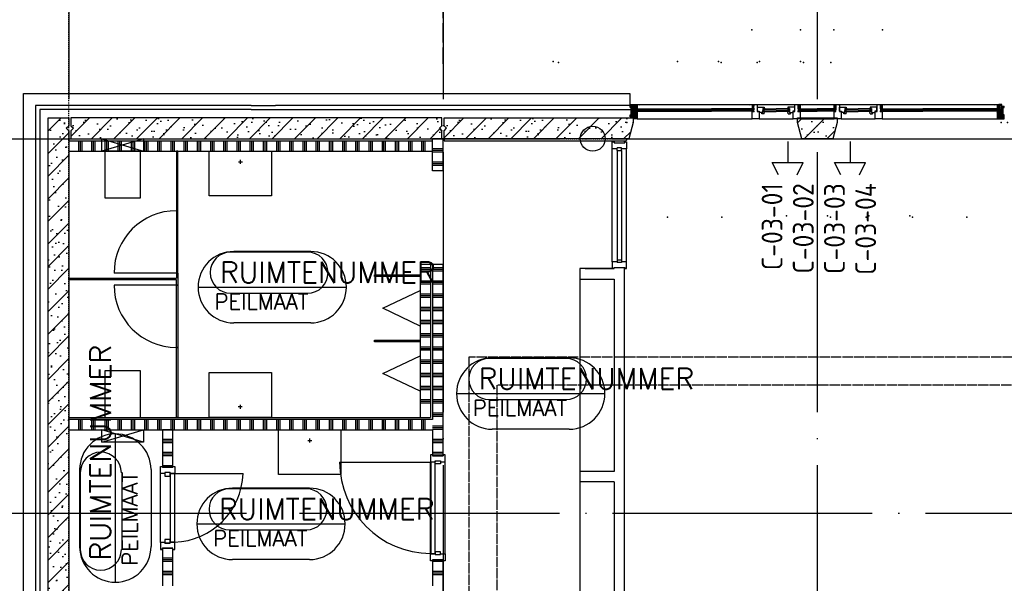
# Model space of a CAD drawing. Extents: x 0 to 1189, y 0 to 841.
# Tile 6 of 24: x 80 to 174, y 606 to 660. Entities that reach past the tile are written whole.
import ezdxf
from ezdxf.enums import TextEntityAlignment as Align

# ---------------------------------------------------------------- set-up
doc = ezdxf.new("R2010")
doc.units = 0
doc.header["$MEASUREMENT"] = 0
doc.header["$PDSIZE"] = 2
for name, pattern in [('B0304', [6, 5, -0.5, 0, -0.5]), ('B0702', [1.171875, 0.78125, -0.390625]), ('DASHDOT', [25.4, 12.7, -6.35, 0, -6.35]), ('E0001', [1, 1, 0])]:
    doc.linetypes.add(name, pattern=pattern)
doc.layers.get('0').update_dxf_attribs({"linetype": 'CONTINUOUS'})
for name, color, linetype in [('AB$1A---_ATTRIB', 8, 'CONTINUOUS'), ('AL$1A---_ALGEMEEN', 8, 'CONTINUOUS'), ('GOTEN', 3, 'CONTINUOUS'), ('STRAMIEN', 1, 'CONTINUOUS'), ('VITELCODERING', 5, 'CONTINUOUS'), ('VITELDATA', 1, 'CONTINUOUS')]:
    doc.layers.add(name, color=color, linetype=linetype)
doc.styles.add('ROMANS', font='romans.shx', dxfattribs={"height": 300})
doc.styles.get("Standard").update_dxf_attribs({"font": 'ISO'})
pattern_1 = [(45, (0, 0), (-7.95495, 7.95495), [])]

# ---------------------------------------------------------------- blocks, each defined once
blk = doc.blocks.new('$DAT003')
for p, q in [((3.2, 0.9), (2, 1.5)), ((2, -1.5), (2, 1.5)), ((0, 0), (2, 0)), ((3.2, -0.9), (2, -1.5))]:
    blk.add_line(p, q)
blk = doc.blocks.new('-STR-H')
at = {"layer": 'AL$1A---_ALGEMEEN', "linetype": 'DASHDOT', "ltscale": 0.5}
blk.add_line((0, 0), (-9880, 0), dxfattribs=at)
at = {"layer": 'AL$1A---_ALGEMEEN', "linetype": 'Continuous', "ltscale": 2}
for p in [(-8560, 0), (-4960, 0), (-1360, 0)]:
    blk.add_point(p, dxfattribs=at)
blk = doc.blocks.new('-954P1-KHIB')
at = {"layer": 'AL$1A---_ALGEMEEN'}
blk.add_lwpolyline([(-87.4, -105.3), (-61.4, -105.3), (-61.4, -52.3), (-87.4, -52.3)], close=True, dxfattribs=at)
blk = doc.blocks.new('-STR-H2')
at = {"layer": 'AL$1A---_ALGEMEEN', "linetype": 'DASHDOT', "ltscale": 0.5}
blk.add_line((-3600, 0), (-9880, 0), dxfattribs=at)
at = {"layer": 'AL$1A---_ALGEMEEN', "linetype": 'Continuous', "ltscale": 2}
blk.add_circle((-10000, 0), 120, dxfattribs=at)
for p in [(-8560, 0), (-4960, 0)]:
    blk.add_point(p, dxfattribs=at)
blk = doc.blocks.new('-954P1-KHIA')
at = {"layer": 'AL$1A---_ALGEMEEN', "ltscale": 2}
for p, q in [((0, -18.5), (0, 0)), ((0, 0), (67, 0)), ((67, 0), (67, -43)), ((0, -18.5), (9, -18.5)), ((9, -18.5), (9, -120.5)), ((58, -43), (58, -96)), ((58, -43), (67, -43)), ((0, -120.5), (9, -120.5)), ((67, -139), (0, -139)), ((58, -96), (67, -96)), ((67, -96), (67, -139))]:
    blk.add_line(p, q, dxfattribs=at)
blk.add_lwpolyline([(0, -139), (0, -120.5)], dxfattribs=at)
blk = doc.blocks.new('-954P1-KHIE')
at = {"layer": 'AL$1A---_ALGEMEEN'}
blk.add_lwpolyline([(-97.4, -105.3), (-61.4, -105.3), (-61.4, -52.3), (-97.4, -52.3)], close=True, dxfattribs=at)
blk = doc.blocks.new('-67X139E')
at = {"layer": 'AL$1A---_ALGEMEEN', "ltscale": 2}
h = blk.add_hatch(dxfattribs=at)
h.set_pattern_fill('NAALD', color=256, scale=3, style=0)
h.set_pattern_definition(pattern_1)
h.paths.add_polyline_path([(67, 139), (37, 139), (37, 119), (0, 119), (0, 99), (9, 99), (9, 30), (0, 30), (0, 0), (50, 0), (50, 67), (67, 67)])
blk.add_lwpolyline([(0, 99), (9, 99), (9, 30), (0, 30), (0, 0), (50, 0), (50, 67), (67, 67), (67, 139), (37, 139), (37, 119), (0, 119)], close=True, dxfattribs=at)
for p in [(-33.8, 173.6), (28.6, 173.6), (-741, -413)]:
    blk.add_point(p, dxfattribs=at)
blk = doc.blocks.new('-67X139D')
at = {"layer": 'AL$1A---_ALGEMEEN', "ltscale": 2}
for p, q in [((44, 139), (-23, 139)), ((-23, 139), (-23, 109)), ((-23, 109), (-23, 67)), ((44, 67), (44, 139)), ((-23, 67), (-6, 67)), ((-6, 67), (-6, 0)), ((-6, 0), (20, 0)), ((20, 0), (20, 0)), ((20, 0), (27, 0)), ((27, 67), (44, 67)), ((27, 0), (27, 67))]:
    blk.add_line(p, q, dxfattribs=at)
for p in [(309, 1072), (-741, -413)]:
    blk.add_point(p, dxfattribs=at)
blk = doc.blocks.new('-54X67A')
at = {"layer": 'AL$1A---_ALGEMEEN'}
for p, q in [((41, 0), (0, 0)), ((0, 0), (0, -64.6)), ((0, -64.6), (15, -67)), ((15, -50), (45, -50)), ((15, -50), (15, -67)), ((41, -17), (54, -17)), ((64, -64), (45, -67)), ((54, -50), (54, -17)), ((64, -40), (54, -38.4)), ((64, -64), (64, -40))]:
    blk.add_line(p, q, dxfattribs=at)
at = {"layer": 'AL$1A---_ALGEMEEN', "ltscale": 2}
for p, q in [((41, 0), (41, -17)), ((45, -50), (45, -67)), ((45, -50), (54, -50))]:
    blk.add_line(p, q, dxfattribs=at)
blk.add_point((-741, -413), dxfattribs=at)
blk = doc.blocks.new('-17X27A')
at = {"layer": 'AL$1A---_ALGEMEEN', "ltscale": 2}
h = blk.add_hatch(dxfattribs=at)
h.set_pattern_fill('LOOF', color=256, style=0)
h.set_pattern_definition([(45, (0, 0), (-5, 5), []), (135, (0, 0), (-5, -5), [])])
h.paths.add_polyline_path([(17, 27), (0, 27), (0, 0), (17, 0)])
blk.add_line((43, 0), (43, 0), dxfattribs=at)
at = {"layer": 'AL$1A---_ALGEMEEN'}
blk.add_lwpolyline([(0, 0), (17, 0), (17, 27), (0, 27)], close=True, dxfattribs=at)
at = {"layer": 'AL$1A---_ALGEMEEN', "ltscale": 2}
for p in [(309, 1072), (-741, -413)]:
    blk.add_point(p, dxfattribs=at)
blk = doc.blocks.new('-GLASA')
at = {"layer": 'AL$1A---_ALGEMEEN', "color": 15, "ltscale": 2}
for p, q in [((5, 27), (406.8, 27)), ((5, 27), (5, 3)), ((5, 22), (406.8, 22)), ((5, 7), (406.8, 7)), ((5, 3), (406.8, 3)), ((13, 22), (13, 7))]:
    blk.add_line(p, q, dxfattribs=at)
at = {"layer": 'AL$1A---_ALGEMEEN', "color": 15}
for p, q in [((17, 30), (21.2, 27)), ((17, 0), (21.2, 3))]:
    blk.add_line(p, q, dxfattribs=at)
at = {"layer": 'AL$1A---_ALGEMEEN', "color": 15, "ltscale": 2}
blk.add_lwpolyline([(5, 3), (0, 3), (5, 27), (0, 27), (5, 3)], dxfattribs=at)
at = {"layer": 'AL$1A---_ALGEMEEN'}
for p in [(0, 30), (0, 0)]:
    blk.add_point(p, dxfattribs=at)
blk = doc.blocks.new('-67X139F')
at = {"layer": 'AL$1A---_ALGEMEEN', "ltscale": 2}
h = blk.add_hatch(dxfattribs=at)
h.set_pattern_fill('NAALD', color=256, scale=3, style=0)
h.set_pattern_definition(pattern_1)
h.paths.add_polyline_path([(50, 67), (67, 67), (67, 139), (0, 139), (0, 99), (9, 99), (9, 30), (0, 30), (0, 15), (20, 15), (20, 0), (50, 0)])
for p, q in [((67, 139), (0, 139)), ((0, 139), (0, 99)), ((0, 99), (9, 99)), ((9, 99), (9, 30)), ((67, 67), (67, 139)), ((9, 30), (0, 30)), ((0, 30), (0, 15)), ((20, 15), (0, 15)), ((20, 15), (20, 0)), ((20, 0), (50, 0)), ((50, 0), (50, 67)), ((50, 67), (67, 67))]:
    blk.add_line(p, q, dxfattribs=at)
for p in [(-33.8, 173.6), (28.6, 173.6), (-741, -413)]:
    blk.add_point(p, dxfattribs=at)
blk = doc.blocks.new('-954P1-KHIC')
at = {"layer": 'AL$1A---_ALGEMEEN', "ltscale": 2}
for p, q in [((-139, -1033.2), (-139, -966.2)), ((-139, -966.2), (-90, -966.2)), ((-120.5, -1033.2), (-139, -1033.2)), ((-18.5, -1023.2), (-120.5, -1023.2)), ((-120.5, -1023.2), (-120.5, -1033.2)), ((-49, -966.2), (0, -966.2)), ((-18.5, -1033.2), (-18.5, -1023.2)), ((0, -1033.2), (-18.5, -1033.2)), ((0, -966.2), (0, -1033.2))]:
    blk.add_line(p, q, dxfattribs=at)
at = {"layer": 'AL$1A---_ALGEMEEN'}
for p, q in [((-49, -949.2), (-90, -949.2)), ((-90, -949.2), (-90, -975.2)), ((-90, -975.2), (-49, -975.2)), ((-49, -949.2), (-49, -975.2))]:
    blk.add_line(p, q, dxfattribs=at)

msp = doc.modelspace()

# ---------------------------------------------------------------- hatches: boundary and pattern name
at = {"layer": 'AL$1A---_ALGEMEEN', "ltscale": 2}
h = msp.add_hatch(dxfattribs=at)
h.set_pattern_fill('PREFB', color=256, scale=0.08, angle=180, style=0)
h.set_pattern_definition([(225, (84.3407, 651.0277), (1.086116, -1.086116), []), (197, (84.3407, 651.0277), (-0.4126, -1.277242), [0, -1.3056, -0.7392, 0, -1.0752]), (228, (84.3407, 651.0277), (0.29465, -1.29875), [0, -1.2928, 0, -1.3184, 0, -1.0624]), (251, (84.3407, 651.0277), (0.766585, -1.076209), [0, -1.28, 0, -7.68, -1.0528])])
h.paths.add_polyline_path([(84.341, 649.028), (84.091, 649.278), (84.341, 649.528), (84.341, 650.278), (82.341, 650.278), (82.341, 577.128), (83.091, 577.128), (83.341, 577.378), (83.591, 577.128), (84.341, 577.128)])
h = msp.add_hatch(dxfattribs=at)
h.set_pattern_fill('PREFB', color=256, scale=0.08, angle=180, style=0)
h.set_pattern_definition([(225, (84.3407, 648.2777), (1.086116, -1.086116), []), (197, (84.3407, 648.2777), (-0.4126, -1.277242), [0, -1.3056, -0.7392, 0, -1.0752]), (228, (84.3407, 648.2777), (0.29465, -1.29875), [0, -1.2928, 0, -1.3184, 0, -1.0624]), (251, (84.3407, 648.2777), (0.766585, -1.07621), [0, -1.28, 0, -7.68, -1.0528])])
h.paths.add_polyline_path([(120.241, 650.278), (84.541, 650.278), (84.541, 649.528), (84.791, 649.278), (84.541, 649.028), (84.541, 648.278), (120.241, 648.278), (120.241, 649.028), (119.991, 649.278), (120.241, 649.528)])
h = msp.add_hatch(dxfattribs=at)
h.set_pattern_fill('PREFB', color=256, scale=0.08, angle=180, style=0)
h.set_pattern_definition([(225, (120.3407, 648.2777), (1.086116, -1.086116), []), (197, (120.3407, 648.2777), (-0.4126, -1.277242), [0, -1.3056, -0.7392, 0, -1.0752]), (228, (120.3407, 648.2777), (0.29465, -1.29875), [0, -1.2928, 0, -1.3184, 0, -1.0624]), (251, (120.3407, 648.2777), (0.766585, -1.076209), [0, -1.28, 0, -7.68, -1.0528])])
h.paths.add_polyline_path([(138.631, 649.837), (138.631, 650.278), (120.441, 650.278), (120.441, 649.528), (120.691, 649.278), (120.441, 649.028), (120.441, 648.278), (138.213, 648.278)])
h.paths.add_polyline_path([(158.251, 649.837), (158.251, 650.278), (154.431, 650.278), (154.431, 649.837), (154.849, 648.278), (157.833, 648.278)])
h.paths.add_polyline_path([(192.241, 649.528), (192.241, 650.278), (186.481, 650.278), (186.481, 649.837), (186.899, 648.278), (192.241, 648.278), (192.241, 649.028), (191.991, 649.278)])

# ---------------------------------------------------------------- linework, layer by layer
at = {"layer": 'AL$1A---_ALGEMEEN', "linetype": 'B0702', "ltscale": 2}
for p, q in [((120.341, 657.528), (120.341, 699.628)), ((120.341, 655.478), (120.341, 690.478))]:
    msp.add_line(p, q, dxfattribs=at)
at = {"layer": 'AL$1A---_ALGEMEEN', "ltscale": 2}
for p, q in [((79.991, 652.628), (138.321, 652.628)), ((79.991, 499.928), (79.991, 652.628)), ((138.321, 652.628), (138.321, 651.478)), ((81.141, 651.478), (81.141, 501.078)), ((101.891, 651.478), (81.141, 651.478)), ((81.541, 651.078), (81.541, 501.478)), ((101.891, 651.078), (81.541, 651.078)), ((101.891, 651.478), (104.241, 651.478)), ((101.891, 651.078), (138.361, 651.078)), ((138.321, 651.478), (104.241, 651.478)), ((138.856, 651.568), (150.246, 651.568)), ((142.923, 651.168), (146.178, 651.168)), ((142.923, 651.128), (146.178, 651.128)), ((142.923, 650.978), (146.178, 650.978)), ((142.923, 650.928), (146.178, 650.928)), ((150.576, 651.568), (154.191, 651.568)), ((151.146, 651.148), (152.383, 651.148)), ((151.146, 650.908), (151.146, 651.148)), ((151.146, 651.108), (152.383, 651.108)), ((151.146, 650.958), (152.383, 650.958)), ((151.146, 650.908), (152.383, 650.908)), ((151.226, 650.958), (151.226, 651.108)), ((153.621, 651.148), (152.383, 651.148)), ((153.621, 651.108), (152.383, 651.108)), ((153.621, 650.958), (152.383, 650.958)), ((153.621, 650.908), (152.383, 650.908)), ((153.541, 650.958), (153.541, 651.108)), ((153.621, 650.908), (153.621, 651.148)), ((154.521, 651.568), (158.141, 651.568)), ((154.571, 651.168), (156.331, 651.168)), ((154.571, 650.928), (154.571, 651.168)), ((154.571, 651.128), (156.331, 651.128)), ((154.571, 650.978), (156.331, 650.978)), ((154.571, 650.928), (156.331, 650.928)), ((154.651, 650.978), (154.651, 651.128)), ((158.091, 651.168), (156.331, 651.168)), ((158.091, 651.128), (156.331, 651.128)), ((158.091, 650.978), (156.331, 650.978)), ((158.091, 650.928), (156.331, 650.928)), ((158.011, 650.978), (158.011, 651.128)), ((158.091, 650.928), (158.091, 651.168)), ((158.471, 651.568), (162.091, 651.568)), ((159.041, 651.148), (160.278, 651.148)), ((159.041, 650.908), (159.041, 651.148)), ((159.041, 651.108), (160.278, 651.108)), ((159.041, 650.958), (160.278, 650.958)), ((159.041, 650.908), (160.278, 650.908)), ((159.121, 650.958), (159.121, 651.108)), ((161.516, 651.148), (160.278, 651.148)), ((161.516, 651.108), (160.278, 651.108)), ((161.516, 650.958), (160.278, 650.958)), ((161.516, 650.908), (160.278, 650.908)), ((161.436, 650.958), (161.436, 651.108)), ((161.516, 650.908), (161.516, 651.148)), ((162.421, 651.568), (173.816, 651.568)), ((169.748, 651.168), (166.493, 651.168)), ((169.748, 651.128), (166.493, 651.128)), ((169.748, 650.978), (166.493, 650.978)), ((169.748, 650.928), (166.493, 650.928)), ((139.026, 650.178), (150.076, 650.178)), ((150.746, 650.178), (154.021, 650.178)), ((154.691, 650.178), (157.971, 650.178)), ((158.641, 650.178), (161.921, 650.178)), ((162.591, 650.178), (173.646, 650.178)), ((84.341, 648.078), (119.341, 648.078)), ((85.293, 647.078), (85.293, 648.078)), ((85.452, 647.078), (85.452, 648.078)), ((85.611, 647.078), (85.611, 648.078)), ((86.563, 647.078), (86.563, 648.078)), ((86.722, 647.078), (86.722, 648.078)), ((86.881, 647.078), (86.881, 648.078)), ((87.833, 647.173), (87.833, 648.078)), ((87.992, 647.221), (87.992, 648.078)), ((88.151, 647.268), (88.151, 648.078)), ((89.103, 647.801), (89.103, 648.078)), ((89.262, 647.754), (89.262, 648.078)), ((89.421, 647.706), (89.421, 648.078)), ((90.373, 647.935), (90.373, 648.078)), ((90.373, 647.42), (90.373, 647.935)), ((90.532, 647.983), (90.532, 648.078)), ((90.532, 647.373), (90.532, 647.983)), ((90.691, 648.03), (90.691, 648.078)), ((90.691, 647.325), (90.691, 648.03)), ((91.643, 647.078), (91.643, 648.078)), ((91.802, 647.078), (91.802, 648.078)), ((91.961, 647.078), (91.961, 648.078)), ((92.913, 647.078), (92.913, 648.078)), ((93.072, 647.078), (93.072, 648.078)), ((93.231, 647.078), (93.231, 648.078)), ((94.183, 647.078), (94.183, 648.078)), ((94.342, 647.078), (94.342, 648.078)), ((94.501, 647.078), (94.501, 648.078)), ((95.453, 647.078), (95.453, 648.078)), ((95.612, 647.078), (95.612, 648.078)), ((95.771, 647.078), (95.771, 648.078)), ((96.723, 647.078), (96.723, 648.078)), ((96.882, 647.078), (96.882, 648.078)), ((97.041, 647.078), (97.041, 648.078)), ((97.993, 647.078), (97.993, 648.078)), ((98.152, 647.078), (98.152, 648.078)), ((98.311, 647.078), (98.311, 648.078)), ((99.263, 647.078), (99.263, 648.078)), ((99.422, 647.078), (99.422, 648.078)), ((99.581, 647.078), (99.581, 648.078)), ((100.533, 647.078), (100.533, 648.078)), ((100.692, 647.078), (100.692, 648.078)), ((100.851, 647.078), (100.851, 648.078)), ((101.803, 647.078), (101.803, 648.078)), ((101.962, 647.078), (101.962, 648.078)), ((102.121, 647.078), (102.121, 648.078)), ((103.073, 647.078), (103.073, 648.078)), ((103.232, 647.078), (103.232, 648.078)), ((103.391, 647.078), (103.391, 648.078)), ((104.343, 647.078), (104.343, 648.078)), ((104.502, 647.078), (104.502, 648.078)), ((104.661, 647.078), (104.661, 648.078)), ((105.613, 647.078), (105.613, 648.078)), ((105.772, 647.078), (105.772, 648.078)), ((105.931, 647.078), (105.931, 648.078)), ((106.883, 647.078), (106.883, 648.078)), ((107.042, 647.078), (107.042, 648.078)), ((107.201, 647.078), (107.201, 648.078)), ((108.153, 647.078), (108.153, 648.078)), ((108.312, 647.078), (108.312, 648.078)), ((108.471, 647.078), (108.471, 648.078)), ((109.423, 647.078), (109.423, 648.078)), ((109.582, 647.078), (109.582, 648.078)), ((109.741, 647.078), (109.741, 648.078)), ((110.693, 647.078), (110.693, 648.078)), ((110.852, 647.078), (110.852, 648.078)), ((111.011, 647.078), (111.011, 648.078)), ((111.963, 647.078), (111.963, 648.078)), ((112.122, 647.078), (112.122, 648.078)), ((112.281, 647.078), (112.281, 648.078)), ((113.233, 647.078), (113.233, 648.078)), ((113.392, 647.078), (113.392, 648.078)), ((113.551, 647.078), (113.551, 648.078)), ((114.503, 647.078), (114.503, 648.078)), ((114.662, 647.078), (114.662, 648.078)), ((114.821, 647.078), (114.821, 648.078)), ((115.773, 647.078), (115.773, 648.078)), ((115.932, 647.078), (115.932, 648.078)), ((116.091, 647.078), (116.091, 648.078)), ((117.043, 647.078), (117.043, 648.078)), ((117.202, 647.078), (117.202, 648.078)), ((117.361, 647.078), (117.361, 648.078)), ((118.313, 647.078), (118.313, 648.078)), ((118.472, 647.078), (118.472, 648.078)), ((118.631, 647.078), (118.631, 648.078)), ((120.341, 648.278), (119.341, 648.278)), ((119.341, 645.178), (119.341, 648.278)), ((120.341, 645.178), (120.341, 648.278)), ((120.441, 648.278), (120.441, 648.078)), ((120.441, 648.078), (137.959, 648.078)), ((136.813, 647.978), (136.813, 648.078)), ((137.803, 647.978), (137.803, 648.078)), ((84.341, 647.078), (119.341, 647.078)), ((87.833, 647.078), (87.833, 647.173)), ((87.992, 647.078), (87.992, 647.221)), ((88.151, 647.078), (88.151, 647.268)), ((89.103, 647.554), (89.103, 647.801)), ((89.103, 647.078), (89.103, 647.554)), ((89.262, 647.602), (89.262, 647.754)), ((89.262, 647.078), (89.262, 647.602)), ((89.421, 647.649), (89.421, 647.706)), ((89.421, 647.078), (89.421, 647.649)), ((90.373, 647.078), (90.373, 647.42)), ((90.532, 647.078), (90.532, 647.373)), ((90.691, 647.078), (90.691, 647.325)), ((94.841, 647.078), (94.691, 647.078)), ((94.691, 647.078), (94.691, 641.353)), ((94.841, 641.353), (94.841, 647.078)), ((119.341, 647.325), (120.341, 647.325)), ((119.341, 647.166), (120.341, 647.166)), ((119.341, 647.008), (120.341, 647.008)), ((136.613, 636.45), (136.613, 647.308)), ((137.103, 647.138), (137.103, 636.62)), ((137.513, 647.138), (137.513, 636.62)), ((138.003, 636.45), (138.003, 647.308)), ((119.341, 646.055), (120.341, 646.055)), ((119.341, 645.896), (120.341, 645.896)), ((119.341, 645.738), (120.341, 645.738)), ((120.341, 645.178), (119.341, 645.178)), ((94.691, 641.353), (94.841, 641.353)), ((119.141, 636.178), (118.141, 636.178)), ((118.141, 636.178), (118.141, 621.478)), ((118.141, 635.895), (119.141, 635.895)), ((118.141, 635.736), (119.141, 635.736)), ((119.141, 636.178), (119.141, 621.478)), ((119.341, 636.178), (119.141, 636.178)), ((120.341, 636.178), (119.341, 636.178)), ((119.341, 636.178), (119.341, 621.278)), ((119.341, 635.895), (120.341, 635.895)), ((119.341, 635.736), (120.341, 635.736)), ((120.341, 617.773), (120.341, 636.178)), ((136.8, 635.78), (133.505, 635.78)), ((133.505, 635.78), (133.505, 634.78)), ((134.01, 635.78), (136.702, 635.78)), ((137.81, 576.278), (137.81, 635.88)), ((137.81, 576.278), (137.81, 635.78)), ((84.341, 634.853), (94.691, 634.853)), ((84.341, 634.703), (84.341, 634.853)), ((94.691, 634.703), (84.341, 634.703)), ((94.691, 635.353), (88.691, 635.353)), ((94.841, 635.353), (94.691, 635.353)), ((94.691, 635.353), (94.691, 634.853)), ((94.691, 634.203), (94.691, 634.703)), ((94.841, 635.353), (94.841, 634.203)), ((113.741, 635.028), (113.741, 635.178)), ((113.741, 635.178), (118.141, 635.178)), ((118.141, 635.028), (113.741, 635.028)), ((118.141, 635.578), (119.141, 635.578)), ((118.141, 635.178), (118.141, 635.028)), ((119.341, 635.578), (120.341, 635.578)), ((133.505, 634.78), (136.81, 634.78)), ((136.81, 634.78), (136.81, 616.278)), ((94.691, 634.203), (88.691, 634.203)), ((94.841, 634.203), (94.691, 634.203)), ((118.141, 634.625), (119.141, 634.625)), ((118.141, 634.466), (119.141, 634.466)), ((118.141, 634.308), (119.141, 634.308)), ((119.341, 634.625), (120.341, 634.625)), ((119.341, 634.466), (120.341, 634.466)), ((119.341, 634.308), (120.341, 634.308)), ((118.141, 633.355), (119.141, 633.355)), ((118.141, 633.196), (119.141, 633.196)), ((118.141, 633.038), (119.141, 633.038)), ((119.341, 633.355), (120.341, 633.355)), ((119.341, 633.196), (120.341, 633.196)), ((119.341, 633.038), (120.341, 633.038)), ((118.141, 632.085), (119.141, 632.085)), ((118.141, 631.926), (119.141, 631.926)), ((119.341, 632.085), (120.341, 632.085)), ((119.341, 631.926), (120.341, 631.926)), ((118.141, 631.768), (119.141, 631.768)), ((119.341, 631.768), (120.341, 631.768)), ((118.141, 630.815), (119.141, 630.815)), ((118.141, 630.656), (119.141, 630.656)), ((118.141, 630.498), (119.141, 630.498)), ((119.341, 630.815), (120.341, 630.815)), ((119.341, 630.656), (120.341, 630.656)), ((119.341, 630.498), (120.341, 630.498)), ((118.141, 629.545), (119.141, 629.545)), ((118.141, 629.386), (119.141, 629.386)), ((118.141, 629.228), (119.141, 629.228)), ((119.341, 629.545), (120.341, 629.545)), ((119.341, 629.386), (120.341, 629.386)), ((119.341, 629.228), (120.341, 629.228)), ((94.691, 628.203), (94.841, 628.203)), ((94.691, 621.478), (94.691, 628.203)), ((94.841, 628.203), (94.841, 621.478)), ((113.741, 628.753), (113.741, 628.903)), ((113.741, 628.903), (118.141, 628.903)), ((118.141, 628.753), (113.741, 628.753)), ((118.141, 628.903), (118.141, 628.753)), ((118.141, 628.275), (119.141, 628.275)), ((118.141, 628.116), (119.141, 628.116)), ((119.341, 628.275), (120.341, 628.275)), ((119.341, 628.116), (120.341, 628.116)), ((118.141, 627.958), (119.141, 627.958)), ((119.341, 627.958), (120.341, 627.958)), ((118.141, 627.005), (119.141, 627.005)), ((118.141, 626.846), (119.141, 626.846)), ((118.141, 626.688), (119.141, 626.688)), ((119.341, 627.005), (120.341, 627.005)), ((119.341, 626.846), (120.341, 626.846)), ((119.341, 626.688), (120.341, 626.688)), ((118.141, 625.735), (119.141, 625.735)), ((118.141, 625.576), (119.141, 625.576)), ((118.141, 625.418), (119.141, 625.418)), ((119.341, 625.735), (120.341, 625.735)), ((119.341, 625.576), (120.341, 625.576)), ((119.341, 625.418), (120.341, 625.418)), ((118.141, 624.465), (119.141, 624.465)), ((118.141, 624.306), (119.141, 624.306)), ((119.341, 624.465), (120.341, 624.465)), ((119.341, 624.306), (120.341, 624.306)), ((118.141, 624.148), (119.141, 624.148)), ((119.341, 624.148), (120.341, 624.148)), ((118.141, 623.195), (119.141, 623.195)), ((118.141, 623.036), (119.141, 623.036)), ((118.141, 622.878), (119.141, 622.878)), ((119.341, 623.195), (120.341, 623.195)), ((119.341, 623.036), (120.341, 623.036)), ((119.341, 622.878), (120.341, 622.878)), ((84.341, 621.478), (119.141, 621.478)), ((94.841, 621.478), (94.691, 621.478)), ((119.341, 621.925), (120.341, 621.925)), ((119.341, 621.766), (120.341, 621.766)), ((119.341, 621.608), (120.341, 621.608)), ((119.341, 621.278), (84.341, 621.278)), ((84.341, 621.278), (84.341, 620.278)), ((85.293, 620.278), (85.293, 621.278)), ((85.452, 620.278), (85.452, 621.278)), ((85.611, 620.278), (85.611, 621.278)), ((86.563, 620.278), (86.563, 621.278)), ((86.722, 620.278), (86.722, 621.278)), ((86.881, 620.278), (86.881, 621.278)), ((87.833, 620.278), (87.833, 621.278)), ((87.992, 620.278), (87.992, 621.278)), ((88.151, 620.278), (88.151, 621.278)), ((89.103, 620.278), (89.103, 621.278)), ((89.262, 620.278), (89.262, 621.278)), ((89.421, 620.278), (89.421, 621.278)), ((90.373, 620.278), (90.373, 621.278)), ((90.532, 620.278), (90.532, 621.278)), ((90.691, 620.278), (90.691, 621.278)), ((91.643, 620.278), (91.643, 621.278)), ((91.802, 620.278), (91.802, 621.278)), ((91.961, 620.278), (91.961, 621.278)), ((92.913, 620.278), (92.913, 621.278)), ((93.072, 620.278), (93.072, 621.278)), ((93.231, 620.278), (93.231, 621.278)), ((94.183, 620.278), (94.183, 621.278)), ((94.342, 620.278), (94.342, 621.278)), ((94.501, 620.278), (94.501, 621.278)), ((95.453, 620.278), (95.453, 621.278)), ((95.612, 620.278), (95.612, 621.278)), ((95.771, 620.278), (95.771, 621.278)), ((96.723, 620.278), (96.723, 621.278)), ((96.882, 620.278), (96.882, 621.278)), ((97.041, 620.278), (97.041, 621.278)), ((97.993, 620.278), (97.993, 621.278)), ((98.152, 620.278), (98.152, 621.278)), ((98.311, 620.278), (98.311, 621.278)), ((99.263, 620.278), (99.263, 621.278)), ((99.422, 620.278), (99.422, 621.278)), ((99.581, 620.278), (99.581, 621.278)), ((100.533, 620.278), (100.533, 621.278)), ((100.692, 620.278), (100.692, 621.278)), ((100.851, 620.278), (100.851, 621.278)), ((101.803, 620.278), (101.803, 621.278)), ((101.962, 620.278), (101.962, 621.278)), ((102.121, 620.278), (102.121, 621.278)), ((103.073, 620.278), (103.073, 621.278)), ((103.232, 620.278), (103.232, 621.278)), ((103.391, 620.278), (103.391, 621.278)), ((104.343, 620.278), (104.343, 621.278)), ((104.502, 620.278), (104.502, 621.278)), ((104.661, 620.278), (104.661, 621.278)), ((105.613, 620.278), (105.613, 621.278)), ((105.772, 620.278), (105.772, 621.278)), ((105.931, 620.278), (105.931, 621.278)), ((106.883, 620.278), (106.883, 621.278)), ((107.042, 620.278), (107.042, 621.278)), ((107.201, 620.278), (107.201, 621.278)), ((108.153, 620.278), (108.153, 621.278)), ((108.312, 620.278), (108.312, 621.278)), ((108.471, 620.278), (108.471, 621.278)), ((109.423, 620.278), (109.423, 621.278)), ((109.582, 620.278), (109.582, 621.278)), ((109.741, 620.278), (109.741, 621.278)), ((110.693, 620.278), (110.693, 621.278)), ((110.852, 620.278), (110.852, 621.278)), ((111.011, 620.278), (111.011, 621.278)), ((111.963, 620.278), (111.963, 621.278)), ((112.122, 620.278), (112.122, 621.278)), ((112.281, 620.278), (112.281, 621.278)), ((113.233, 620.278), (113.233, 621.278)), ((113.392, 620.278), (113.392, 621.278)), ((113.551, 620.278), (113.551, 621.278)), ((114.503, 620.278), (114.503, 621.278)), ((114.662, 620.278), (114.662, 621.278)), ((114.821, 620.278), (114.821, 621.278)), ((115.773, 620.278), (115.773, 621.278)), ((115.932, 620.278), (115.932, 621.278)), ((116.091, 620.278), (116.091, 621.278)), ((117.043, 620.278), (117.043, 621.278)), ((117.202, 620.278), (117.202, 621.278)), ((117.361, 620.278), (117.361, 621.278)), ((118.313, 620.278), (118.313, 621.278)), ((118.472, 620.278), (118.472, 621.278)), ((118.631, 620.278), (118.631, 621.278)), ((119.341, 620.655), (120.341, 620.655)), ((119.341, 620.496), (120.341, 620.496)), ((84.341, 620.278), (119.341, 620.278)), ((119.341, 620.338), (120.341, 620.338)), ((119.341, 620.278), (119.341, 617.773)), ((93.341, 619.385), (94.341, 619.385)), ((93.341, 619.226), (94.341, 619.226)), ((93.341, 619.068), (94.341, 619.068)), ((119.341, 619.385), (120.341, 619.385)), ((119.341, 619.226), (120.341, 619.226)), ((119.341, 619.068), (120.341, 619.068)), ((93.341, 618.115), (94.341, 618.115)), ((93.341, 617.956), (94.341, 617.956)), ((93.341, 617.798), (94.341, 617.798)), ((119.336, 617.863), (119.151, 617.863)), ((119.151, 617.863), (119.151, 617.193)), ((119.336, 617.863), (119.336, 617.773)), ((119.336, 617.773), (120.356, 617.773)), ((119.341, 618.115), (120.341, 618.115)), ((119.341, 617.956), (120.341, 617.956)), ((119.341, 617.798), (120.341, 617.798)), ((119.341, 617.773), (120.341, 617.773)), ((120.356, 617.863), (120.356, 617.773)), ((120.541, 617.193), (120.541, 617.863)), ((93.341, 616.845), (94.341, 616.845)), ((93.341, 616.686), (94.341, 616.686)), ((110.391, 617.173), (119.181, 617.173)), ((119.151, 608.363), (119.151, 617.193)), ((119.151, 617.193), (119.581, 617.193)), ((119.581, 617.283), (120.111, 617.283)), ((119.581, 617.283), (119.581, 617.193)), ((120.111, 617.283), (120.111, 617.193)), ((120.111, 617.193), (120.541, 617.193)), ((120.541, 608.363), (120.541, 617.193)), ((93.146, 609.453), (93.146, 616.093)), ((94.506, 616.073), (101.106, 616.073)), ((94.536, 609.453), (94.536, 616.093)), ((133.51, 616.278), (133.51, 615.278)), ((136.81, 616.278), (133.51, 616.278)), ((136.81, 615.278), (133.51, 615.278)), ((136.81, 615.278), (136.81, 596.778)), ((119.151, 607.693), (119.151, 608.363)), ((119.151, 608.363), (119.581, 608.363)), ((119.581, 608.273), (119.581, 608.363)), ((119.581, 608.273), (120.111, 608.273)), ((120.111, 608.273), (120.111, 608.363)), ((120.111, 608.363), (120.541, 608.363)), ((120.541, 608.363), (120.541, 607.693)), ((93.341, 607.955), (94.341, 607.955)), ((93.341, 607.796), (94.341, 607.796)), ((93.341, 607.638), (94.341, 607.638)), ((119.336, 607.693), (119.151, 607.693)), ((119.336, 607.693), (119.336, 607.783)), ((119.336, 607.783), (120.356, 607.783)), ((120.341, 607.783), (119.341, 607.783)), ((119.341, 607.783), (119.341, 605.278)), ((119.341, 607.638), (120.341, 607.638)), ((120.341, 595.278), (120.341, 607.783)), ((120.356, 607.693), (120.356, 607.783)), ((93.341, 606.685), (94.341, 606.685)), ((93.341, 606.526), (94.341, 606.526)), ((93.341, 606.368), (94.341, 606.368)), ((119.341, 606.685), (120.341, 606.685)), ((119.341, 606.526), (120.341, 606.526)), ((119.341, 606.368), (120.341, 606.368))]:
    msp.add_line(p, q, dxfattribs=at)
at = {"layer": 'AL$1A---_ALGEMEEN'}
for p, q in [((151.266, 651.178), (151.308, 651.148)), ((151.266, 650.878), (151.308, 650.908)), ((153.501, 651.178), (153.458, 651.148)), ((153.501, 650.878), (153.458, 650.908)), ((154.691, 651.198), (154.733, 651.168)), ((154.691, 650.898), (154.733, 650.928)), ((157.971, 651.198), (157.928, 651.168)), ((157.971, 650.898), (157.928, 650.928)), ((159.161, 651.178), (159.203, 651.148)), ((159.161, 650.878), (159.203, 650.908)), ((161.396, 651.178), (161.353, 651.148)), ((161.396, 650.878), (161.353, 650.908)), ((91.516, 648.278), (87.516, 647.078)), ((87.516, 648.278), (91.516, 647.078)), ((100.663, 646.063), (101.042, 646.063)), ((100.853, 645.874), (100.853, 646.253)), ((133.505, 634.78), (133.51, 577.278)), ((87.835, 621.478), (87.835, 625.999)), ((87.835, 625.999), (91.196, 625.999)), ((91.196, 625.999), (91.196, 621.478)), ((101.018, 622.492), (100.64, 622.492)), ((100.829, 622.681), (100.829, 622.303)), ((87.516, 619.078), (91.516, 620.278)), ((91.516, 619.078), (87.516, 620.278)), ((87.516, 619.078), (87.516, 620.278)), ((87.516, 620.278), (91.516, 620.278)), ((91.516, 620.278), (91.516, 619.078)), ((94.341, 620.278), (93.341, 620.278)), ((93.341, 620.278), (93.341, 616.673)), ((94.341, 616.673), (94.341, 620.278)), ((91.516, 619.078), (87.516, 619.078)), ((107.338, 619.263), (107.717, 619.263)), ((107.528, 619.074), (107.528, 619.453)), ((93.341, 616.673), (94.341, 616.673)), ((94.341, 608.883), (93.341, 608.883)), ((93.341, 608.883), (93.341, 605.278)), ((94.341, 605.278), (94.341, 608.883))]:
    msp.add_line(p, q, dxfattribs=at)
at = {"layer": 'AL$1A---_ALGEMEEN', "linetype": 'Continuous', "ltscale": 2}
for p, q in [((82.341, 577.128), (82.341, 650.278)), ((82.341, 650.278), (84.341, 650.278)), ((84.341, 650.278), (84.341, 649.528)), ((84.541, 649.528), (84.791, 649.278)), ((84.791, 649.278), (84.541, 649.028)), ((138.013, 648.278), (137.959, 648.078)), ((138.213, 648.278), (186.899, 648.278))]:
    msp.add_line(p, q, dxfattribs=at)
at = {"layer": 'AL$1A---_ALGEMEEN', "linetype": 'ByBlock'}
for p, q in [((107.306, 637.373), (99.921, 637.373)), ((107.61, 637.431), (100.208, 637.431)), ((96.776, 633.999), (111.042, 633.999)), ((107.323, 633.383), (99.921, 633.383)), ((107.61, 630.567), (100.208, 630.567)), ((132.175, 627.146), (124.79, 627.146)), ((132.48, 627.203), (125.077, 627.203)), ((121.645, 623.771), (135.912, 623.771)), ((132.193, 623.156), (124.79, 623.156)), ((88.817, 605.618), (88.817, 619.884)), ((132.48, 620.339), (125.077, 620.339)), ((85.385, 616.452), (85.385, 609.05)), ((85.442, 616.147), (85.442, 608.763)), ((89.432, 616.165), (89.432, 608.763)), ((92.249, 616.452), (92.249, 609.05)), ((107.188, 614.608), (99.804, 614.608)), ((107.493, 614.665), (100.091, 614.665)), ((96.659, 611.234), (110.925, 611.234)), ((107.206, 610.618), (99.804, 610.618)), ((107.493, 607.802), (100.091, 607.802))]:
    msp.add_line(p, q, dxfattribs=at)
at = {"layer": 'AL$1A---_ALGEMEEN', "ltscale": 2}
for points in [[(151.146, 651.148), (151.096, 651.148), (151.146, 650.908), (151.096, 650.908), (151.146, 651.148)], [(153.621, 651.148), (153.671, 651.148), (153.621, 650.908), (153.671, 650.908), (153.621, 651.148)], [(154.571, 651.168), (154.521, 651.168), (154.571, 650.928), (154.521, 650.928), (154.571, 651.168)], [(158.091, 651.168), (158.141, 651.168), (158.091, 650.928), (158.141, 650.928), (158.091, 651.168)], [(159.041, 651.148), (158.991, 651.148), (159.041, 650.908), (158.991, 650.908), (159.041, 651.148)], [(161.516, 651.148), (161.566, 651.148), (161.516, 650.908), (161.566, 650.908), (161.516, 651.148)], [(120.541, 617.863), (120.356, 617.863)], [(120.541, 607.693), (120.356, 607.693)]]:
    msp.add_lwpolyline(points, dxfattribs=at)
at = {"layer": 'AL$1A---_ALGEMEEN', "linetype": 'Continuous', "ltscale": 2}
for points in [[(120.241, 649.528), (120.241, 650.278), (84.541, 650.278), (84.541, 649.528)], [(84.541, 650.278), (84.541, 649.528), (84.791, 649.278), (84.541, 649.028), (84.541, 648.278), (120.241, 648.278), (120.241, 649.028), (119.991, 649.278), (120.241, 649.528), (120.241, 650.278), (84.541, 650.278)], [(120.441, 650.278), (138.631, 650.278), (138.631, 649.837), (138.213, 648.278), (120.441, 648.278), (120.441, 649.028), (120.691, 649.278), (120.441, 649.528), (120.441, 650.278)], [(154.431, 650.278), (158.251, 650.278), (158.251, 649.837), (157.833, 648.278), (154.849, 648.278), (154.431, 649.837), (154.431, 650.278)], [(84.341, 649.028), (84.341, 577.128), (83.591, 577.128)], [(84.341, 649.028), (84.091, 649.278), (84.341, 649.528)], [(84.541, 649.028), (84.541, 648.278), (120.241, 648.278), (120.241, 649.028)], [(120.241, 649.528), (119.991, 649.278), (120.241, 649.028)]]:
    msp.add_lwpolyline(points, dxfattribs=at)
at = {"layer": 'AL$1A---_ALGEMEEN'}
for points in [[(91.516, 648.278), (91.516, 647.078), (87.516, 647.078), (87.516, 648.278)], [(97.841, 642.778), (97.841, 647.078), (103.841, 647.078), (103.841, 642.778)], [(118.141, 633.665), (118.141, 630.265), (114.541, 631.965)], [(118.141, 627.39), (118.141, 623.99), (114.541, 625.69)], [(103.841, 625.778), (103.841, 621.478), (97.841, 621.478), (97.841, 625.778)], [(104.516, 615.978), (104.516, 620.278), (110.516, 620.278), (110.516, 615.978)], [(119.181, 608.383), (119.571, 608.383), (119.571, 617.173), (119.181, 617.173)], [(94.506, 609.473), (94.116, 609.473), (94.116, 616.073), (94.506, 616.073)], [(119.581, 608.533), (119.581, 608.273), (120.111, 608.273), (120.111, 608.533)]]:
    msp.add_lwpolyline(points, close=True, dxfattribs=at)
msp.add_lwpolyline([(91.196, 647.078), (91.196, 642.556), (87.835, 642.556), (87.835, 647.078)], dxfattribs=at)
at = {"layer": 'AL$1A---_ALGEMEEN', "ltscale": 2}
for points in [[(94.841, 635.353), (94.841, 641.353), (94.691, 641.353), (94.691, 635.353)], [(94.841, 634.203), (94.841, 628.203), (94.691, 628.203), (94.691, 634.203)]]:
    msp.add_lwpolyline(points, close=True, dxfattribs=at)
for centre, radius, start, end in [((94.691, 635.353), 6, 90, 180), ((94.691, 634.203), 6, 180, 270), ((119.181, 617.173), 8.79, 180, 269.80445), ((94.285, 616.293), 6.824, 271.85374, 358.14626)]:
    msp.add_arc(centre, radius, start, end, dxfattribs=at)
at = {"layer": 'AL$1A---_ALGEMEEN', "linetype": 'ByBlock'}
for centre, radius, start, end in [((100.208, 633.999), 3.432, 90, 270), ((99.921, 635.397), 1.976, 90, 270), ((107.306, 635.397), 1.976, 270, 90), ((107.61, 633.999), 3.432, 270, 90), ((125.077, 623.771), 3.432, 90, 270), ((124.79, 625.17), 1.976, 90, 270), ((132.175, 625.17), 1.976, 270, 90), ((132.48, 623.771), 3.432, 270, 90), ((88.817, 616.452), 3.432, 0, 180), ((87.418, 616.147), 1.976, 0, 180), ((100.091, 611.234), 3.432, 90, 270), ((99.804, 612.632), 1.976, 90, 270), ((107.188, 612.632), 1.976, 270, 90), ((107.493, 611.234), 3.432, 270, 90), ((88.817, 609.05), 3.432, 180, 0), ((87.418, 608.763), 1.976, 180, 0)]:
    msp.add_arc(centre, radius, start, end, dxfattribs=at)
at = {"layer": 'AL$1A---_ALGEMEEN'}
for p in [(154.521, 651.198), (154.521, 650.898), (158.141, 651.198)]:
    msp.add_point(p, dxfattribs=at)
at = {"layer": 'GOTEN', "linetype": 'E0001'}
for p, q in [((122.818, 627.27), (122.818, 504.503)), ((839.558, 627.27), (122.818, 627.27)), ((125.518, 624.57), (125.518, 527.849)), ((380.721, 624.57), (125.518, 624.57))]:
    msp.add_line(p, q, dxfattribs=at)
at = {"layer": 'STRAMIEN', "color": 8, "linetype": 'B0304', "ltscale": 5}
for p, q in [((84.341, 737.278), (84.341, 131.008)), ((120.341, 737.278), (120.341, 131.008)), ((156.341, 737.278), (156.341, 131.008)), ((46.341, 648.278), (915.441, 648.278)), ((46.341, 612.278), (915.441, 612.278))]:
    msp.add_line(p, q, dxfattribs=at)

# ---------------------------------------------------------------- block references
at = {"layer": 'AL$1A---_ALGEMEEN', "linetype": 'Continuous', "ltscale": 2, "yscale": 0.009999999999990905, "zscale": 0.00999999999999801}
for name, p, xscale, rotation in [('-STR-H', (84.341, 562.678), 0.009999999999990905, 270), ('-STR-H2', (34.741, 648.278), 0.01000000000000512, 180)]:
    msp.add_blockref(name, p, dxfattribs=dict(at, xscale=xscale, rotation=rotation))
at = {"layer": 'AL$1A---_ALGEMEEN', "ltscale": 2}
for name, p, xscale, yscale, zscale, rotation in [('-54X67A', (154.171, 651.328), 0.00999999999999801, 0.00999999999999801, 0.01, 270), ('-54X67A', (162.066, 651.328), 0.00999999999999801, 0.00999999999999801, 0.01, 270), ('-17X27A', (150.246, 651.468), 0.00999999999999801, 0.00999999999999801, 0.01, 180), ('-17X27A', (173.816, 651.468), 0.00999999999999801, 0.00999999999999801, 0.01, 180), ('-67X139F', (174.316, 651.568), 0.00999999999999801, 0.00999999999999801, 0.01, 180), ('-GLASA', (150.246, 651.198), 0.00999999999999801, 0.00999999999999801, 0.01, 180), ('-GLASA', (173.816, 651.198), 0.00999999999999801, 0.00999999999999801, 0.01, 180), ('-954P1-KHIC', (136.613, 637.646), 0.009999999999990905, 0.009999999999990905, 0.00999999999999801, 180), ('-954P1-KHIA', (94.536, 616.763), 0.009999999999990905, 0.01000000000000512, 0.00999999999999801, 270), ('-954P1-KHIE', (94.628, 615.209), 0.009999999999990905, 0.01000000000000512, 0.00999999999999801, 270), ('-954P1-KHIA', (94.536, 608.783), -0.009999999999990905, 0.01000000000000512, 0.00999999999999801, 270), ('-954P1-KHIE', (94.628, 608.749), 0.009999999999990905, 0.01000000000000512, 0.00999999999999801, 270)]:
    msp.add_blockref(name, p, dxfattribs=dict(at, xscale=xscale, yscale=yscale, zscale=zscale, rotation=rotation))
at = {"layer": 'AL$1A---_ALGEMEEN', "ltscale": 2, "extrusion": (0, 0, -1), "xscale": 0.00999999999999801, "yscale": 0.00999999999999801, "zscale": -0.01}
for name, p, rotation in [('-54X67A', (-150.596, 651.328), 270), ('-54X67A', (-158.491, 651.328), 270), ('-67X139E', (-138.356, 651.568), 180), ('-17X27A', (-138.856, 651.468), 180), ('-67X139D', (-150.306, 651.568), 180), ('-67X139D', (-154.251, 651.568), 180), ('-17X27A', (-154.521, 651.468), 180), ('-17X27A', (-157.971, 651.468), 180), ('-67X139D', (-158.201, 651.568), 180), ('-67X139D', (-162.151, 651.568), 180), ('-17X27A', (-162.426, 651.468), 180), ('-GLASA', (-138.856, 651.198), 180), ('-GLASA', (-162.426, 651.198), 180), ('-954P1-KHIB', (-120.633, 617.896), 90)]:
    msp.add_blockref(name, p, dxfattribs=dict(at, rotation=rotation))
at = {"layer": 'AL$1A---_ALGEMEEN', "linetype": 'DASHDOT', "ltscale": 2, "xscale": 0.01000000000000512, "yscale": 0.009999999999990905, "zscale": 0.00999999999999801, "rotation": 180}
msp.add_blockref('-STR-H', (106.741, 648.278), dxfattribs=at)
at = {"layer": 'AL$1A---_ALGEMEEN', "ltscale": 2, "xscale": -0.009999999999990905, "yscale": 0.009999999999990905, "zscale": 0.00999999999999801}
msp.add_blockref('-954P1-KHIC', (136.613, 646.112), dxfattribs=at)
at = {"layer": 'VITELDATA', "rotation": 270}
for p in [(153.5, 648), (159.5, 648)]:
    msp.add_blockref('$DAT003', p, dxfattribs=at)

# ---------------------------------------------------------------- texts
at = {"layer": 'AB$1A---_ATTRIB', "linetype": 'Continuous', "style": 'ROMANS'}
for tag, p, height in [('RUIMTENUMMER', (98.888, 634.433), 2), ('PEILMAAT', (98.343, 631.856), 1.5), ('RUIMTENUMMER', (123.757, 624.205), 2), ('PEILMAAT', (123.213, 621.629), 1.5), ('RUIMTENUMMER', (98.771, 611.667), 2), ('PEILMAAT', (98.226, 609.091), 1.5)]:
    msp.add_attdef(tag, p, '', height=height, dxfattribs=at)
for tag, p, height in [('RUIMTENUMMER', (88.383, 607.73), 2), ('PEILMAAT', (90.959, 607.185), 1.5)]:
    msp.add_attdef(tag, p, '', height=height, rotation=90, dxfattribs=at)
at = {"layer": 'VITELCODERING'}
for s, p in [('C-03-01', (153, 644)), ('C-03-02', (156, 644)), ('C-03-03', (159, 644)), ('C-03-04', (162, 644))]:
    msp.add_text(s, height=2, rotation=90, dxfattribs=at).set_placement(p, align=Align.RIGHT)

doc.saveas('drawing.dxf')
